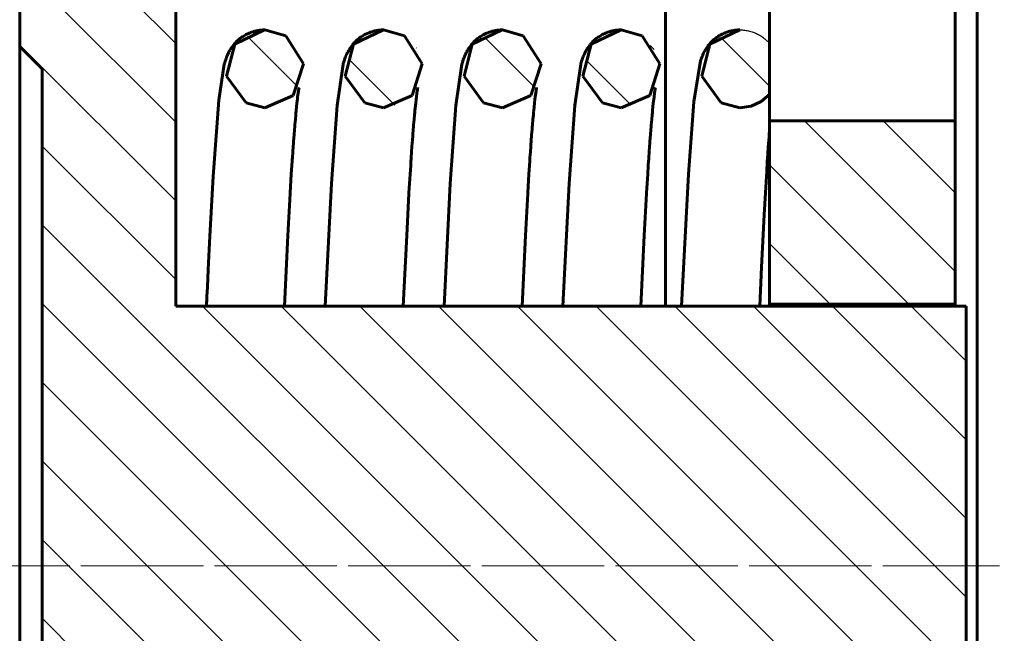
# Model space of a CAD drawing. Header units: millimetres. Extents: x 0 to 359, y 0 to 633.
# Tile 7 of 11: x 151 to 239, y 235 to 290. Entities that reach past the tile are written whole.
import ezdxf

# ---------------------------------------------------------------- set-up
doc = ezdxf.new("R2010")
doc.units = ezdxf.units.MM
for name, pattern in [('K5LT-1', [0]), ('K5LT_AXLED', [12, 7.5, -1.5, 1.5, -1.5]), ('K5LT_BASIC', [0]), ('K5LT_THIN', [0])]:
    doc.linetypes.add(name, pattern=pattern)
doc.layers.add('Системный слой', color=7, linetype='Continuous')
doc.layers.add('Системный слой (1)', color=251, linetype='Continuous', true_color=0x6c6c6c)
doc.styles.add('KDIMTEXTSTYLE', font='GOST_AU.SHX', dxfattribs={"width": 0.96, "oblique": 15, "height": 5})
doc.dimstyles.new('KDIMSTYLE (2.00)', dxfattribs={"dimtxt": 5, "dimasz": 1, "dimexe": 2, "dimexo": 0, "dimgap": 1, "dimtad": 1, "dimlfac": 0.5, "dimtxsty": 'KDIMTEXTSTYLE', "dimsah": 1, "dimcen": 0, "dimdle": 1, "dimadec": 0, "dimazin": 0, "dimtfac": 0.667, "dimtmove": 0, "dimatfit": 3, "dimfxl": 1, "dimtvp": 1, "dimtolj": 1, "dimtzin": 0, "dimarcsym": 0})

# ---------------------------------------------------------------- blocks, each defined once
blk = doc.blocks.new('U1')
at = {"layer": 'Системный слой (1)', "color": 143, "linetype": 'K5LT_BASIC', "lineweight": 60, "true_color": 0x33acca}
for p, q in [((212.521429, 287.951434), (215.207729, 289.222295)), ((215.207729, 289.222295), (215.221624, 289.222322)), ((211.782452, 285.059441), (212.521429, 287.951434)), ((213.536474, 282.65399), (211.782452, 285.059441)), ((217.888291, 283.453028), (217.131942, 282.788669)), ((215.221624, 282.222322), (213.536474, 282.65399)), ((216.217878, 282.366876), (215.221624, 282.222322)), ((217.131942, 282.788669), (216.217878, 282.366876))]:
    blk.add_line(p, q, dxfattribs=at)
blk = doc.blocks.new('U2')
at = {"layer": 'Системный слой (1)', "color": 143, "linetype": 'K5LT_BASIC', "lineweight": 60, "true_color": 0x33acca}
for p, q in [((191.188095, 287.951434), (193.874395, 289.222295)), ((193.874395, 289.222295), (193.888291, 289.222322)), ((193.888291, 289.222322), (195.764823, 288.677553)), ((195.764823, 288.677553), (197.362949, 286.162775)), ((190.449119, 285.059441), (191.188095, 287.951434)), ((197.362949, 286.162775), (196.44691, 283.332041)), ((192.20314, 282.65399), (190.449119, 285.059441)), ((196.44691, 283.332041), (193.888291, 282.222322)), ((193.888291, 282.222322), (192.20314, 282.65399))]:
    blk.add_line(p, q, dxfattribs=at)
blk = doc.blocks.new('U4')
at = {"layer": 'Системный слой (1)', "color": 143, "linetype": 'K5LT_BASIC', "lineweight": 60, "true_color": 0x33acca}
for p, q in [((169.854762, 287.951434), (172.541062, 289.222295)), ((172.541062, 289.222295), (172.554958, 289.222322)), ((172.554958, 289.222322), (174.43149, 288.677553)), ((174.43149, 288.677553), (176.029616, 286.162775)), ((169.115785, 285.059441), (169.854762, 287.951434)), ((176.029616, 286.162775), (175.113577, 283.332041)), ((170.869807, 282.65399), (169.115785, 285.059441)), ((175.113577, 283.332041), (172.554958, 282.222322)), ((172.554958, 282.222322), (170.869807, 282.65399))]:
    blk.add_line(p, q, dxfattribs=at)
blk = doc.blocks.new('U5')
at = {"layer": 'Системный слой (1)', "color": 143, "linetype": 'K5LT_BASIC', "lineweight": 60, "true_color": 0x33acca}
for p, q in [((201.854762, 287.951434), (204.541062, 289.222295)), ((204.541062, 289.222295), (204.554958, 289.222322)), ((204.554958, 289.222322), (206.43149, 288.677553)), ((206.43149, 288.677553), (208.029616, 286.162775)), ((201.115785, 285.059441), (201.854762, 287.951434)), ((208.029616, 286.162775), (207.113577, 283.332041)), ((202.869807, 282.65399), (201.115785, 285.059441)), ((207.113577, 283.332041), (204.554958, 282.222322)), ((204.554958, 282.222322), (202.869807, 282.65399))]:
    blk.add_line(p, q, dxfattribs=at)
blk = doc.blocks.new('U9')
at = {"layer": 'Системный слой (1)', "color": 143, "linetype": 'K5LT_BASIC', "lineweight": 60, "true_color": 0x33acca}
for p, q in [((180.521429, 287.951434), (183.207729, 289.222295)), ((183.207729, 289.222295), (183.221624, 289.222322)), ((183.221624, 289.222322), (185.098157, 288.677553)), ((185.098157, 288.677553), (186.696282, 286.162775)), ((179.782452, 285.059441), (180.521429, 287.951434)), ((186.696282, 286.162775), (185.780243, 283.332041)), ((181.536474, 282.65399), (179.782452, 285.059441)), ((185.780243, 283.332041), (183.221624, 282.222322)), ((183.221624, 282.222322), (181.536474, 282.65399))]:
    blk.add_line(p, q, dxfattribs=at)
blk = doc.blocks.new('U10')
at = {"layer": 'Системный слой (1)', "color": 143, "linetype": 'K5LT_BASIC', "lineweight": 60, "true_color": 0x33acca}
for p, q in [((217.868291, 288.01465), (217.868291, 345.055655)), ((217.868291, 264.388989), (217.868291, 280.058686))]:
    blk.add_line(p, q, dxfattribs=at)
blk = doc.blocks.new('U12')
at = {"layer": 'Системный слой (1)', "color": 143, "linetype": 'K5LT_BASIC', "lineweight": 60, "true_color": 0x33acca}
blk.add_line((208.534958, 264.388989), (208.534958, 345.055655), dxfattribs=at)
blk = doc.blocks.new('U13')
at = {"layer": 'Системный слой (1)', "color": 143, "linetype": 'K5LT_BASIC', "lineweight": 60, "true_color": 0x33acca}
for p, q in [((234.534958, 264.388989), (234.534958, 264.588989)), ((234.534958, 217.522322), (234.534958, 217.722322))]:
    blk.add_line(p, q, dxfattribs=at)
blk = doc.blocks.new('U14')
at = {"layer": 'Системный слой (1)', "color": 143, "linetype": 'K5LT_BASIC', "lineweight": 60, "true_color": 0x33acca}
for p, q in [((217.888291, 264.388989), (217.888291, 264.588989)), ((217.888291, 217.522322), (217.888291, 217.722322))]:
    blk.add_line(p, q, dxfattribs=at)
blk = doc.blocks.new('U15')
at = {"layer": 'Системный слой (1)', "color": 143, "linetype": 'K5LT_BASIC', "lineweight": 60, "true_color": 0x33acca}
for p, q in [((196.927956, 283.832397), (196.922384, 283.796213)), ((196.930694, 283.849947), (196.927956, 283.832397)), ((196.932051, 283.858584), (196.930694, 283.849947)), ((196.933867, 283.870085), (196.932051, 283.858584)), ((196.936721, 283.888082), (196.933867, 283.870085)), ((196.938669, 283.900321), (196.936721, 283.888082)), ((196.940862, 283.914036), (196.938669, 283.900321)), ((196.942695, 283.925448), (196.940862, 283.914036)), ((196.944163, 283.934552), (196.942695, 283.925448)), ((196.947068, 283.952438), (196.944163, 283.934552)), ((196.952761, 283.986926), (196.947068, 283.952438)), ((196.963038, 284.045988), (196.952761, 283.986926)), ((196.815706, 283.001226), (196.77367, 282.636488)), ((196.835714, 283.164593), (196.815706, 283.001226)), ((196.88675, 283.551361), (196.835714, 283.164593)), ((196.910892, 283.719686), (196.88675, 283.551361)), ((196.922384, 283.796213), (196.910892, 283.719686)), ((196.77367, 282.636488), (196.703454, 281.96593)), ((196.629858, 281.183572), (196.588084, 280.704203)), ((196.667843, 281.597395), (196.629858, 281.183572)), ((196.686829, 281.796226), (196.667843, 281.597395)), ((196.696327, 281.893682), (196.686829, 281.796226)), ((196.701078, 281.941927), (196.696327, 281.893682)), ((196.703454, 281.96593), (196.701078, 281.941927)), ((196.552114, 280.271447), (196.513531, 279.787083)), ((196.571329, 280.504911), (196.552114, 280.271447)), ((196.580911, 280.619372), (196.571329, 280.504911)), ((196.585695, 280.676023), (196.580911, 280.619372)), ((196.588084, 280.704203), (196.585695, 280.676023)), ((196.513531, 279.787083), (196.471237, 279.232533)), ((196.436901, 278.76436), (196.400192, 278.246383)), ((196.455222, 279.016147), (196.436901, 278.76436)), ((196.464375, 279.140244), (196.455222, 279.016147)), ((196.46895, 279.201844), (196.464375, 279.140244)), ((196.471237, 279.232533), (196.46895, 279.201844)), ((196.363107, 277.705026), (196.356855, 277.612002)), ((196.366232, 277.751345), (196.363107, 277.705026)), ((196.400192, 278.246383), (196.366232, 277.751345)), ((196.319334, 277.043128), (196.269278, 276.256365)), ((196.34435, 277.424416), (196.319334, 277.043128)), ((196.356855, 277.612002), (196.34435, 277.424416)), ((196.269278, 276.256365), (196.169052, 274.588332)), ((196.165464, 274.526394), (195.960835, 270.751709)), ((196.169052, 274.588332), (196.165464, 274.526394)), ((195.960835, 270.751709), (195.658222, 264.388989))]:
    blk.add_line(p, q, dxfattribs=at)
blk = doc.blocks.new('U16')
at = {"layer": 'Системный слой (1)', "color": 143, "linetype": 'K5LT_BASIC', "lineweight": 60, "true_color": 0x33acca}
for p, q in [((207.594622, 283.832397), (207.589051, 283.796213)), ((207.597361, 283.849947), (207.594622, 283.832397)), ((207.598718, 283.858584), (207.597361, 283.849947)), ((207.600534, 283.870085), (207.598718, 283.858584)), ((207.603387, 283.888082), (207.600534, 283.870085)), ((207.605336, 283.900321), (207.603387, 283.888082)), ((207.607528, 283.914036), (207.605336, 283.900321)), ((207.609361, 283.925448), (207.607528, 283.914036)), ((207.61083, 283.934552), (207.609361, 283.925448)), ((207.613734, 283.952438), (207.61083, 283.934552)), ((207.619428, 283.986926), (207.613734, 283.952438)), ((207.629705, 284.045988), (207.619428, 283.986926)), ((207.482373, 283.001226), (207.440337, 282.636489)), ((207.502381, 283.164593), (207.482373, 283.001226)), ((207.553417, 283.551361), (207.502381, 283.164593)), ((207.577559, 283.719686), (207.553417, 283.551361)), ((207.589051, 283.796213), (207.577559, 283.719686)), ((207.440337, 282.636489), (207.37012, 281.96593)), ((207.296525, 281.183572), (207.254751, 280.704203)), ((207.33451, 281.597395), (207.296525, 281.183572)), ((207.353495, 281.796226), (207.33451, 281.597395)), ((207.362993, 281.893682), (207.353495, 281.796226)), ((207.367744, 281.941927), (207.362993, 281.893682)), ((207.37012, 281.96593), (207.367744, 281.941927)), ((207.21878, 280.271447), (207.180198, 279.787083)), ((207.237996, 280.504911), (207.21878, 280.271447)), ((207.247578, 280.619372), (207.237996, 280.504911)), ((207.252361, 280.676023), (207.247578, 280.619372)), ((207.254751, 280.704203), (207.252361, 280.676023)), ((207.180198, 279.787083), (207.137904, 279.232533)), ((207.103567, 278.76436), (207.066859, 278.246383)), ((207.121889, 279.016147), (207.103567, 278.76436)), ((207.131042, 279.140244), (207.121889, 279.016147)), ((207.135617, 279.201844), (207.131042, 279.140244)), ((207.137904, 279.232533), (207.135617, 279.201844)), ((207.029773, 277.705026), (207.023522, 277.612002)), ((207.032899, 277.751345), (207.029773, 277.705026)), ((207.066859, 278.246383), (207.032899, 277.751345)), ((206.986001, 277.043128), (206.935944, 276.256365)), ((207.011017, 277.424416), (206.986001, 277.043128)), ((207.023522, 277.612002), (207.011017, 277.424416)), ((206.935944, 276.256365), (206.835718, 274.588332)), ((206.832131, 274.526394), (206.627502, 270.751709)), ((206.835718, 274.588332), (206.832131, 274.526394)), ((206.627502, 270.751709), (206.324888, 264.388989))]:
    blk.add_line(p, q, dxfattribs=at)
blk = doc.blocks.new('U17')
at = {"layer": 'Системный слой (1)', "color": 143, "linetype": 'K5LT_BASIC', "lineweight": 60, "true_color": 0x33acca}
for p, q in [((182.314945, 289.105119), (182.333127, 289.109846)), ((182.333127, 289.109846), (182.369598, 289.119021)), ((182.369598, 289.119021), (182.442946, 289.136243)), ((182.442946, 289.136243), (182.591064, 289.166107)), ((182.591064, 289.166107), (182.739727, 289.1896)), ((182.739727, 289.1896), (182.749489, 289.190918)), ((182.749489, 289.190918), (182.769028, 289.193473)), ((182.769028, 289.193473), (182.808156, 289.19826)), ((182.808156, 289.19826), (182.886598, 289.206539)), ((182.886598, 289.206539), (183.044056, 289.217891)), ((183.044056, 289.217891), (183.221624, 289.222322)), ((180.653468, 288.135863), (180.745098, 288.226324)), ((180.745098, 288.226324), (180.752406, 288.23327)), ((180.752406, 288.23327), (180.767128, 288.247149)), ((180.767128, 288.247149), (180.797002, 288.274843)), ((180.797002, 288.274843), (180.858441, 288.329903)), ((180.858441, 288.329903), (180.9879, 288.438154)), ((180.9879, 288.438154), (181.101037, 288.524823)), ((181.101037, 288.524823), (181.108914, 288.530598)), ((181.108914, 288.530598), (181.124741, 288.542102)), ((181.124741, 288.542102), (181.156682, 288.564925)), ((181.156682, 288.564925), (181.221707, 288.609799)), ((181.221707, 288.609799), (181.356283, 288.696248)), ((181.356283, 288.696248), (181.481645, 288.769477)), ((181.481645, 288.769477), (181.490011, 288.774125)), ((181.490011, 288.774125), (181.5068, 288.783365)), ((181.5068, 288.783365), (181.540604, 288.80162)), ((181.540604, 288.80162), (181.60911, 288.837201)), ((181.60911, 288.837201), (181.749594, 288.904478)), ((181.749594, 288.904478), (181.886119, 288.96288)), ((181.886119, 288.96288), (181.894928, 288.966421)), ((181.894928, 288.966421), (181.912579, 288.973433)), ((181.912579, 288.973433), (181.948016, 288.987186)), ((181.948016, 288.987186), (182.019422, 289.013596)), ((182.019422, 289.013596), (182.16429, 289.061967)), ((182.16429, 289.061967), (182.305867, 289.10272)), ((182.305867, 289.10272), (182.314945, 289.105119)), ((180.025344, 287.280048), (180.065361, 287.352129)), ((180.065361, 287.352129), (180.116184, 287.439)), ((180.116184, 287.439), (180.120186, 287.44563)), ((180.120186, 287.44563), (180.128283, 287.458957)), ((180.128283, 287.458957), (180.144853, 287.48587)), ((180.144853, 287.48587), (180.179535, 287.540683)), ((180.179535, 287.540683), (180.255313, 287.653863)), ((180.255313, 287.653863), (180.418617, 287.871652)), ((180.418617, 287.871652), (180.425454, 287.880094)), ((180.425454, 287.880094), (180.439269, 287.897003)), ((180.439269, 287.897003), (180.467477, 287.930914)), ((180.467477, 287.930914), (180.526236, 287.999031)), ((180.526236, 287.999031), (180.653468, 288.135863)), ((179.670874, 286.425097), (179.71297, 286.555193)), ((179.71297, 286.555193), (179.73878, 286.629768)), ((179.73878, 286.629768), (179.759089, 286.686114)), ((179.759089, 286.686114), (179.762377, 286.695063)), ((179.762377, 286.695063), (179.769075, 286.71315)), ((179.769075, 286.71315), (179.782983, 286.750075)), ((179.782983, 286.750075), (179.813, 286.826896)), ((179.813, 286.826896), (179.883123, 286.992207)), ((179.883123, 286.992207), (179.993018, 287.219213)), ((179.993018, 287.219213), (179.997476, 287.22775)), ((179.997476, 287.22775), (180.006553, 287.244985)), ((180.006553, 287.244985), (180.025344, 287.280048)), ((179.049842, 282.440506), (179.586755, 286.129736)), ((179.586755, 286.129736), (179.602296, 286.188183)), ((179.602296, 286.188183), (179.62802, 286.28069)), ((179.62802, 286.28069), (179.670874, 286.425097)), ((178.539358, 275.424993), (179.049842, 282.440506)), ((177.984605, 264.388989), (178.539358, 275.424993))]:
    blk.add_line(p, q, dxfattribs=at)
blk = doc.blocks.new('U18')
at = {"layer": 'Системный слой (1)', "color": 143, "linetype": 'K5LT_BASIC', "lineweight": 60, "true_color": 0x33acca}
for p, q in [((217.885788, 280.27568), (217.883927, 280.252801)), ((217.88672, 280.287121), (217.885788, 280.27568)), ((217.887187, 280.292843), (217.88672, 280.287121)), ((217.88742, 280.295705), (217.887187, 280.292843)), ((217.887537, 280.297136), (217.88742, 280.295705)), ((217.887626, 280.298225), (217.887537, 280.297136)), ((217.887848, 280.300947), (217.887626, 280.298225)), ((217.888291, 280.306371), (217.887848, 280.300947)), ((217.831052, 279.582664), (217.81385, 279.356313)), ((217.839652, 279.6943), (217.831052, 279.582664)), ((217.843959, 279.749825), (217.839652, 279.6943)), ((217.846115, 279.777526), (217.843959, 279.749825)), ((217.857336, 279.920638), (217.846115, 279.777526)), ((217.869605, 280.075136), (217.857336, 279.920638)), ((217.874633, 280.137847), (217.869605, 280.075136)), ((217.880214, 280.207028), (217.874633, 280.137847)), ((217.883927, 280.252801), (217.880214, 280.207028)), ((217.76644, 278.711666), (217.725002, 278.123546)), ((217.78714, 278.996859), (217.76644, 278.711666)), ((217.79749, 279.137294), (217.78714, 278.996859)), ((217.802666, 279.206977), (217.79749, 279.137294)), ((217.805254, 279.241686), (217.802666, 279.206977)), ((217.806548, 279.259008), (217.805254, 279.241686)), ((217.81385, 279.356313), (217.806548, 279.259008)), ((217.700171, 277.760289), (217.673644, 277.363348)), ((217.71342, 277.955111), (217.700171, 277.760289)), ((217.720039, 278.051593), (217.71342, 277.955111)), ((217.723348, 278.099601), (217.720039, 278.051593)), ((217.725002, 278.123546), (217.723348, 278.099601)), ((217.673644, 277.363348), (217.620509, 276.541242)), ((217.620509, 276.541242), (217.559719, 275.557446)), ((217.559719, 275.557446), (217.392205, 272.618118)), ((217.392205, 272.618118), (217.154223, 267.915633)), ((217.154223, 267.915633), (216.991555, 264.388989))]:
    blk.add_line(p, q, dxfattribs=at)
blk = doc.blocks.new('U19')
at = {"layer": 'Системный слой (1)', "color": 143, "linetype": 'K5LT_BASIC', "lineweight": 60, "true_color": 0x33acca}
for p, q in [((171.648278, 289.105119), (171.66646, 289.109846)), ((171.66646, 289.109846), (171.702932, 289.119021)), ((171.702932, 289.119021), (171.776279, 289.136243)), ((171.776279, 289.136243), (171.924397, 289.166107)), ((171.924397, 289.166107), (172.07306, 289.1896)), ((172.07306, 289.1896), (172.082823, 289.190918)), ((172.082823, 289.190918), (172.102361, 289.193473)), ((172.102361, 289.193473), (172.14149, 289.19826)), ((172.14149, 289.19826), (172.219932, 289.206539)), ((172.219932, 289.206539), (172.37739, 289.217891)), ((172.37739, 289.217891), (172.554958, 289.222322)), ((169.986801, 288.135863), (170.078432, 288.226324)), ((170.078432, 288.226324), (170.085739, 288.23327)), ((170.085739, 288.23327), (170.100462, 288.247149)), ((170.100462, 288.247149), (170.130335, 288.274843)), ((170.130335, 288.274843), (170.191775, 288.329903)), ((170.191775, 288.329903), (170.321233, 288.438154)), ((170.321233, 288.438154), (170.43437, 288.524823)), ((170.43437, 288.524823), (170.442248, 288.530598)), ((170.442248, 288.530598), (170.458075, 288.542102)), ((170.458075, 288.542102), (170.490016, 288.564925)), ((170.490016, 288.564925), (170.55504, 288.609799)), ((170.55504, 288.609799), (170.689616, 288.696248)), ((170.689616, 288.696248), (170.814979, 288.769477)), ((170.814979, 288.769477), (170.823344, 288.774125)), ((170.823344, 288.774125), (170.840133, 288.783365)), ((170.840133, 288.783365), (170.873938, 288.80162)), ((170.873938, 288.80162), (170.942444, 288.837201)), ((170.942444, 288.837201), (171.082928, 288.904478)), ((171.082928, 288.904478), (171.219452, 288.96288)), ((171.219452, 288.96288), (171.228261, 288.966421)), ((171.228261, 288.966421), (171.245912, 288.973433)), ((171.245912, 288.973433), (171.281349, 288.987186)), ((171.281349, 288.987186), (171.352755, 289.013596)), ((171.352755, 289.013596), (171.497624, 289.061967)), ((171.497624, 289.061967), (171.639201, 289.10272)), ((171.639201, 289.10272), (171.648278, 289.105119)), ((169.358678, 287.280048), (169.398695, 287.352129)), ((169.398695, 287.352129), (169.449517, 287.439)), ((169.449517, 287.439), (169.453519, 287.44563)), ((169.453519, 287.44563), (169.461616, 287.458957)), ((169.461616, 287.458957), (169.478187, 287.48587)), ((169.478187, 287.48587), (169.512868, 287.540683)), ((169.512868, 287.540683), (169.588647, 287.653863)), ((169.588647, 287.653863), (169.75195, 287.871652)), ((169.75195, 287.871652), (169.758787, 287.880094)), ((169.758787, 287.880094), (169.772603, 287.897003)), ((169.772603, 287.897003), (169.80081, 287.930914)), ((169.80081, 287.930914), (169.859569, 287.999031)), ((169.859569, 287.999031), (169.986801, 288.135863)), ((169.004207, 286.425097), (169.046303, 286.555193)), ((169.046303, 286.555193), (169.072113, 286.629768)), ((169.072113, 286.629768), (169.092422, 286.686114)), ((169.092422, 286.686114), (169.09571, 286.695063)), ((169.09571, 286.695063), (169.102409, 286.71315)), ((169.102409, 286.71315), (169.116316, 286.750075)), ((169.116316, 286.750075), (169.146333, 286.826896)), ((169.146333, 286.826896), (169.216457, 286.992207)), ((169.216457, 286.992207), (169.326352, 287.219213)), ((169.326352, 287.219213), (169.330809, 287.22775)), ((169.330809, 287.22775), (169.339886, 287.244985)), ((169.339886, 287.244985), (169.358678, 287.280048)), ((168.429214, 282.903662), (168.920088, 286.129736)), ((168.920088, 286.129736), (168.93563, 286.188183)), ((168.93563, 286.188183), (168.961353, 286.28069)), ((168.961353, 286.28069), (169.004207, 286.425097)), ((167.909552, 276.041718), (168.429214, 282.903662)), ((167.615462, 270.69271), (167.909552, 276.041718)), ((167.468737, 267.685082), (167.615462, 270.69271)), ((167.39541, 266.106746), (167.468737, 267.685082)), ((167.340425, 264.89271), (167.358752, 265.30018)), ((167.358752, 265.30018), (167.39541, 266.106746)), ((167.317938, 264.388989), (167.319407, 264.422485)), ((167.319407, 264.422485), (167.32014, 264.438871)), ((167.32014, 264.438871), (167.320509, 264.447087)), ((167.320509, 264.447087), (167.320699, 264.45129)), ((167.320699, 264.45129), (167.320882, 264.455369)), ((167.320882, 264.455369), (167.321066, 264.459449)), ((167.321066, 264.459449), (167.321265, 264.463885)), ((167.321265, 264.463885), (167.321562, 264.470488)), ((167.321562, 264.470488), (167.322004, 264.480381)), ((167.322004, 264.480381), (167.322672, 264.495371)), ((167.322672, 264.495371), (167.323245, 264.508228)), ((167.323245, 264.508228), (167.32439, 264.533934)), ((167.32439, 264.533934), (167.326681, 264.585314)), ((167.326681, 264.585314), (167.331262, 264.687949)), ((167.331262, 264.687949), (167.340425, 264.89271))]:
    blk.add_line(p, q, dxfattribs=at)
blk = doc.blocks.new('U20')
at = {"layer": 'Системный слой (1)', "color": 143, "linetype": 'K5LT_BASIC', "lineweight": 60, "true_color": 0x33acca}
for p, q in [((203.648278, 289.105119), (203.66646, 289.109846)), ((203.66646, 289.109846), (203.702932, 289.119021)), ((203.702932, 289.119021), (203.776279, 289.136243)), ((203.776279, 289.136243), (203.924397, 289.166107)), ((203.924397, 289.166107), (204.07306, 289.1896)), ((204.07306, 289.1896), (204.082823, 289.190918)), ((204.082823, 289.190918), (204.102361, 289.193473)), ((204.102361, 289.193473), (204.14149, 289.19826)), ((204.14149, 289.19826), (204.219932, 289.206539)), ((204.219932, 289.206539), (204.37739, 289.217891)), ((204.37739, 289.217891), (204.554958, 289.222322)), ((201.986801, 288.135863), (202.078432, 288.226324)), ((202.078432, 288.226324), (202.085739, 288.23327)), ((202.085739, 288.23327), (202.100462, 288.247149)), ((202.100462, 288.247149), (202.130335, 288.274843)), ((202.130335, 288.274843), (202.191775, 288.329903)), ((202.191775, 288.329903), (202.321233, 288.438154)), ((202.321233, 288.438154), (202.43437, 288.524823)), ((202.43437, 288.524823), (202.442248, 288.530598)), ((202.442248, 288.530598), (202.458075, 288.542102)), ((202.458075, 288.542102), (202.490016, 288.564925)), ((202.490016, 288.564925), (202.55504, 288.609799)), ((202.55504, 288.609799), (202.689616, 288.696248)), ((202.689616, 288.696248), (202.814979, 288.769477)), ((202.814979, 288.769477), (202.823344, 288.774125)), ((202.823344, 288.774125), (202.840133, 288.783365)), ((202.840133, 288.783365), (202.873938, 288.80162)), ((202.873938, 288.80162), (202.942444, 288.837201)), ((202.942444, 288.837201), (203.082928, 288.904478)), ((203.082928, 288.904478), (203.219452, 288.96288)), ((203.219452, 288.96288), (203.228261, 288.966421)), ((203.228261, 288.966421), (203.245912, 288.973433)), ((203.245912, 288.973433), (203.281349, 288.987186)), ((203.281349, 288.987186), (203.352755, 289.013596)), ((203.352755, 289.013596), (203.497624, 289.061967)), ((203.497624, 289.061967), (203.639201, 289.10272)), ((203.639201, 289.10272), (203.648278, 289.105119)), ((201.358678, 287.280048), (201.398695, 287.352129)), ((201.398695, 287.352129), (201.449517, 287.439)), ((201.449517, 287.439), (201.453519, 287.44563)), ((201.453519, 287.44563), (201.461616, 287.458957)), ((201.461616, 287.458957), (201.478187, 287.48587)), ((201.478187, 287.48587), (201.512868, 287.540683)), ((201.512868, 287.540683), (201.588647, 287.653863)), ((201.588647, 287.653863), (201.75195, 287.871652)), ((201.75195, 287.871652), (201.758787, 287.880094)), ((201.758787, 287.880094), (201.772603, 287.897003)), ((201.772603, 287.897003), (201.80081, 287.930914)), ((201.80081, 287.930914), (201.859569, 287.999031)), ((201.859569, 287.999031), (201.986801, 288.135863)), ((201.004207, 286.425097), (201.046303, 286.555193)), ((201.046303, 286.555193), (201.072113, 286.629768)), ((201.072113, 286.629768), (201.092422, 286.686114)), ((201.092422, 286.686114), (201.09571, 286.695063)), ((201.09571, 286.695063), (201.102409, 286.71315)), ((201.102409, 286.71315), (201.116316, 286.750075)), ((201.116316, 286.750075), (201.146333, 286.826896)), ((201.146333, 286.826896), (201.216457, 286.992207)), ((201.216457, 286.992207), (201.326352, 287.219213)), ((201.326352, 287.219213), (201.330809, 287.22775)), ((201.330809, 287.22775), (201.339886, 287.244985)), ((201.339886, 287.244985), (201.358678, 287.280048)), ((200.383175, 282.440506), (200.920088, 286.129736)), ((200.920088, 286.129736), (200.93563, 286.188183)), ((200.93563, 286.188183), (200.961353, 286.28069)), ((200.961353, 286.28069), (201.004207, 286.425097)), ((199.872691, 275.424993), (200.383175, 282.440506)), ((199.317938, 264.388989), (199.872691, 275.424993))]:
    blk.add_line(p, q, dxfattribs=at)
blk = doc.blocks.new('U21')
at = {"layer": 'Системный слой (1)', "color": 143, "linetype": 'K5LT_BASIC', "lineweight": 60, "true_color": 0x33acca}
for p, q in [((186.261289, 283.832397), (186.255717, 283.796213)), ((186.264027, 283.849947), (186.261289, 283.832397)), ((186.265385, 283.858584), (186.264027, 283.849947)), ((186.267201, 283.870085), (186.265385, 283.858584)), ((186.270054, 283.888082), (186.267201, 283.870085)), ((186.272002, 283.900321), (186.270054, 283.888082)), ((186.274195, 283.914036), (186.272002, 283.900321)), ((186.276028, 283.925448), (186.274195, 283.914036)), ((186.277496, 283.934552), (186.276028, 283.925448)), ((186.280401, 283.952438), (186.277496, 283.934552)), ((186.286094, 283.986926), (186.280401, 283.952438)), ((186.296372, 284.045988), (186.286094, 283.986926)), ((186.149039, 283.001226), (186.107003, 282.636488)), ((186.169047, 283.164593), (186.149039, 283.001226)), ((186.220084, 283.551361), (186.169047, 283.164593)), ((186.244226, 283.719686), (186.220084, 283.551361)), ((186.255717, 283.796213), (186.244226, 283.719686)), ((186.107003, 282.636488), (186.036787, 281.96593)), ((185.963192, 281.183572), (185.921418, 280.704203)), ((186.001177, 281.597395), (185.963192, 281.183572)), ((186.020162, 281.796226), (186.001177, 281.597395)), ((186.02966, 281.893682), (186.020162, 281.796226)), ((186.034411, 281.941927), (186.02966, 281.893682)), ((186.036787, 281.96593), (186.034411, 281.941927)), ((185.885447, 280.271447), (185.846864, 279.787083)), ((185.904663, 280.504911), (185.885447, 280.271447)), ((185.914244, 280.619372), (185.904663, 280.504911)), ((185.919028, 280.676023), (185.914244, 280.619372)), ((185.921418, 280.704203), (185.919028, 280.676023)), ((185.846864, 279.787083), (185.804571, 279.232533)), ((185.770234, 278.76436), (185.733526, 278.246383)), ((185.788555, 279.016147), (185.770234, 278.76436)), ((185.797709, 279.140244), (185.788555, 279.016147)), ((185.802284, 279.201844), (185.797709, 279.140244)), ((185.804571, 279.232533), (185.802284, 279.201844)), ((185.69644, 277.705026), (185.690188, 277.612002)), ((185.699566, 277.751345), (185.69644, 277.705026)), ((185.733526, 278.246383), (185.699566, 277.751345)), ((185.652668, 277.043128), (185.602611, 276.256365)), ((185.677683, 277.424416), (185.652668, 277.043128)), ((185.690188, 277.612002), (185.677683, 277.424416)), ((185.602611, 276.256365), (185.502385, 274.588332)), ((185.498798, 274.526394), (185.294168, 270.751709)), ((185.502385, 274.588332), (185.498798, 274.526394)), ((185.294168, 270.751709), (184.991555, 264.388989))]:
    blk.add_line(p, q, dxfattribs=at)
blk = doc.blocks.new('U22')
at = {"layer": 'Системный слой (1)', "color": 143, "linetype": 'K5LT_BASIC', "lineweight": 60, "true_color": 0x33acca}
for p, q in [((192.981611, 289.105119), (192.999793, 289.109846)), ((192.999793, 289.109846), (193.036265, 289.119021)), ((193.036265, 289.119021), (193.109613, 289.136243)), ((193.109613, 289.136243), (193.25773, 289.166107)), ((193.25773, 289.166107), (193.406394, 289.1896)), ((193.406394, 289.1896), (193.416156, 289.190918)), ((193.416156, 289.190918), (193.435694, 289.193473)), ((193.435694, 289.193473), (193.474823, 289.19826)), ((193.474823, 289.19826), (193.553265, 289.206539)), ((193.553265, 289.206539), (193.710723, 289.217891)), ((193.710723, 289.217891), (193.888291, 289.222322)), ((191.320135, 288.135863), (191.411765, 288.226324)), ((191.411765, 288.226324), (191.419072, 288.23327)), ((191.419072, 288.23327), (191.433795, 288.247149)), ((191.433795, 288.247149), (191.463669, 288.274843)), ((191.463669, 288.274843), (191.525108, 288.329903)), ((191.525108, 288.329903), (191.654566, 288.438154)), ((191.654566, 288.438154), (191.767704, 288.524823)), ((191.767704, 288.524823), (191.775581, 288.530598)), ((191.775581, 288.530598), (191.791408, 288.542102)), ((191.791408, 288.542102), (191.823349, 288.564925)), ((191.823349, 288.564925), (191.888373, 288.609799)), ((191.888373, 288.609799), (192.02295, 288.696248)), ((192.02295, 288.696248), (192.148312, 288.769477)), ((192.148312, 288.769477), (192.156678, 288.774125)), ((192.156678, 288.774125), (192.173466, 288.783365)), ((192.173466, 288.783365), (192.207271, 288.80162)), ((192.207271, 288.80162), (192.275777, 288.837201)), ((192.275777, 288.837201), (192.416261, 288.904478)), ((192.416261, 288.904478), (192.552786, 288.96288)), ((192.552786, 288.96288), (192.561594, 288.966421)), ((192.561594, 288.966421), (192.579246, 288.973433)), ((192.579246, 288.973433), (192.614683, 288.987186)), ((192.614683, 288.987186), (192.686089, 289.013596)), ((192.686089, 289.013596), (192.830957, 289.061967)), ((192.830957, 289.061967), (192.972534, 289.10272)), ((192.972534, 289.10272), (192.981611, 289.105119)), ((190.692011, 287.280048), (190.732028, 287.352129)), ((190.732028, 287.352129), (190.782851, 287.439)), ((190.782851, 287.439), (190.786852, 287.44563)), ((190.786852, 287.44563), (190.794949, 287.458957)), ((190.794949, 287.458957), (190.81152, 287.48587)), ((190.81152, 287.48587), (190.846201, 287.540683)), ((190.846201, 287.540683), (190.92198, 287.653863)), ((190.92198, 287.653863), (191.085283, 287.871652)), ((191.085283, 287.871652), (191.09212, 287.880094)), ((191.09212, 287.880094), (191.105936, 287.897003)), ((191.105936, 287.897003), (191.134144, 287.930914)), ((191.134144, 287.930914), (191.192903, 287.999031)), ((191.192903, 287.999031), (191.320135, 288.135863)), ((190.33754, 286.425097), (190.379637, 286.555193)), ((190.379637, 286.555193), (190.405447, 286.629768)), ((190.405447, 286.629768), (190.425756, 286.686114)), ((190.425756, 286.686114), (190.429044, 286.695063)), ((190.429044, 286.695063), (190.435742, 286.71315)), ((190.435742, 286.71315), (190.449649, 286.750075)), ((190.449649, 286.750075), (190.479667, 286.826896)), ((190.479667, 286.826896), (190.54979, 286.992207)), ((190.54979, 286.992207), (190.659685, 287.219213)), ((190.659685, 287.219213), (190.664142, 287.22775)), ((190.664142, 287.22775), (190.673219, 287.244985)), ((190.673219, 287.244985), (190.692011, 287.280048)), ((189.716508, 282.440506), (190.253421, 286.129736)), ((190.253421, 286.129736), (190.268963, 286.188183)), ((190.268963, 286.188183), (190.294687, 286.28069)), ((190.294687, 286.28069), (190.33754, 286.425097)), ((189.206025, 275.424993), (189.716508, 282.440506)), ((188.651271, 264.388989), (189.206025, 275.424993))]:
    blk.add_line(p, q, dxfattribs=at)
blk = doc.blocks.new('U23')
at = {"layer": 'Системный слой (1)', "color": 143, "linetype": 'K5LT_BASIC', "lineweight": 60, "true_color": 0x33acca}
for p, q in [((214.314191, 289.104911), (214.46159, 289.140361)), ((214.46159, 289.140361), (214.609521, 289.169381)), ((214.609521, 289.169381), (214.618777, 289.170981)), ((214.618777, 289.170981), (214.637302, 289.174109)), ((214.637302, 289.174109), (214.674406, 289.180072)), ((214.674406, 289.180072), (214.748815, 289.190828)), ((214.748815, 289.190828), (214.898345, 289.207632)), ((214.898345, 289.207632), (215.044123, 289.2179)), ((215.044123, 289.2179), (215.050856, 289.218229)), ((215.050856, 289.218229), (215.064322, 289.21885)), ((215.064322, 289.21885), (215.09126, 289.219937)), ((215.09126, 289.219937), (215.14516, 289.221502)), ((215.14516, 289.221502), (215.221624, 289.222322)), ((212.692665, 288.175323), (212.752912, 288.233723)), ((212.752912, 288.233723), (212.881086, 288.349585)), ((212.881086, 288.349585), (212.991698, 288.441198)), ((212.991698, 288.441198), (212.999451, 288.447346)), ((212.999451, 288.447346), (213.015037, 288.459603)), ((213.015037, 288.459603), (213.046526, 288.483948)), ((213.046526, 288.483948), (213.110756, 288.531931)), ((213.110756, 288.531931), (213.244067, 288.624745)), ((213.244067, 288.624745), (213.36394, 288.700919)), ((213.36394, 288.700919), (213.372135, 288.705887)), ((213.372135, 288.705887), (213.388593, 288.715774)), ((213.388593, 288.715774), (213.421776, 288.735348)), ((213.421776, 288.735348), (213.489188, 288.773659)), ((213.489188, 288.773659), (213.628034, 288.8467)), ((213.628034, 288.8467), (213.763437, 288.910711)), ((213.763437, 288.910711), (213.772152, 288.914596)), ((213.772152, 288.914596), (213.789621, 288.9223)), ((213.789621, 288.9223), (213.824718, 288.937442)), ((213.824718, 288.937442), (213.895523, 288.966654)), ((213.895523, 288.966654), (214.039423, 289.02068)), ((214.039423, 289.02068), (214.178264, 289.066271)), ((214.178264, 289.066271), (214.187249, 289.069006)), ((214.187249, 289.069006), (214.205253, 289.074409)), ((214.205253, 289.074409), (214.241396, 289.084942)), ((214.241396, 289.084942), (214.314191, 289.104911)), ((211.957263, 287.149264), (212.058973, 287.340876)), ((212.058973, 287.340876), (212.0645, 287.350641)), ((212.0645, 287.350641), (212.075752, 287.37033)), ((212.075752, 287.37033), (212.099065, 287.41033)), ((212.099065, 287.41033), (212.149072, 287.492704)), ((212.149072, 287.492704), (212.263808, 287.666027)), ((212.263808, 287.666027), (212.325099, 287.750921)), ((212.325099, 287.750921), (212.331356, 287.759319)), ((212.331356, 287.759319), (212.344015, 287.776163)), ((212.344015, 287.776163), (212.369912, 287.810023)), ((212.369912, 287.810023), (212.424039, 287.878328)), ((212.424039, 287.878328), (212.541726, 288.016421)), ((212.541726, 288.016421), (212.642096, 288.124179)), ((212.642096, 288.124179), (212.649196, 288.131482)), ((212.649196, 288.131482), (212.663521, 288.146094)), ((212.663521, 288.146094), (212.692665, 288.175323)), ((211.672585, 286.430295), (211.752207, 286.667453)), ((211.752207, 286.667453), (211.81716, 286.836894)), ((211.81716, 286.836894), (211.820965, 286.84628)), ((211.820965, 286.84628), (211.828694, 286.865182)), ((211.828694, 286.865182), (211.84465, 286.903515)), ((211.84465, 286.903515), (211.878747, 286.982358)), ((211.878747, 286.982358), (211.957263, 287.149264)), ((211.081644, 282.763814), (211.672585, 286.430295)), ((210.588555, 276.244533), (211.081644, 282.763814)), ((209.984605, 264.388989), (210.588555, 276.244533))]:
    blk.add_line(p, q, dxfattribs=at)
blk = doc.blocks.new('U24')
at = {"layer": 'Системный слой (1)', "color": 143, "linetype": 'K5LT_BASIC', "lineweight": 60, "true_color": 0x33acca}
for p, q in [((175.594622, 283.832397), (175.589051, 283.796213)), ((175.597361, 283.849947), (175.594622, 283.832397)), ((175.598718, 283.858584), (175.597361, 283.849947)), ((175.600534, 283.870085), (175.598718, 283.858584)), ((175.603387, 283.888082), (175.600534, 283.870085)), ((175.605336, 283.900321), (175.603387, 283.888082)), ((175.607528, 283.914036), (175.605336, 283.900321)), ((175.609361, 283.925448), (175.607528, 283.914036)), ((175.61083, 283.934552), (175.609361, 283.925448)), ((175.613734, 283.952438), (175.61083, 283.934552)), ((175.619428, 283.986926), (175.613734, 283.952438)), ((175.629705, 284.045988), (175.619428, 283.986926)), ((175.482373, 283.001226), (175.440337, 282.636488)), ((175.502381, 283.164593), (175.482373, 283.001226)), ((175.553417, 283.551361), (175.502381, 283.164593)), ((175.577559, 283.719686), (175.553417, 283.551361)), ((175.589051, 283.796213), (175.577559, 283.719686)), ((175.440337, 282.636488), (175.37012, 281.96593)), ((175.296525, 281.183572), (175.254751, 280.704203)), ((175.33451, 281.597395), (175.296525, 281.183572)), ((175.353495, 281.796226), (175.33451, 281.597395)), ((175.362993, 281.893682), (175.353495, 281.796226)), ((175.367744, 281.941927), (175.362993, 281.893682)), ((175.37012, 281.96593), (175.367744, 281.941927)), ((175.21878, 280.271447), (175.180197, 279.787083)), ((175.237996, 280.504911), (175.21878, 280.271447)), ((175.247578, 280.619372), (175.237996, 280.504911)), ((175.252361, 280.676023), (175.247578, 280.619372)), ((175.254751, 280.704203), (175.252361, 280.676023)), ((175.180197, 279.787083), (175.137904, 279.232532)), ((175.103567, 278.76436), (175.066859, 278.246382)), ((175.121889, 279.016147), (175.103567, 278.76436)), ((175.131042, 279.140244), (175.121889, 279.016147)), ((175.135617, 279.201844), (175.131042, 279.140244)), ((175.137904, 279.232532), (175.135617, 279.201844)), ((175.029773, 277.705026), (175.023522, 277.612002)), ((175.032899, 277.751345), (175.029773, 277.705026)), ((175.066859, 278.246382), (175.032899, 277.751345)), ((174.986001, 277.043128), (174.935944, 276.256365)), ((175.011017, 277.424416), (174.986001, 277.043128)), ((175.023522, 277.612002), (175.011017, 277.424416)), ((174.935944, 276.256365), (174.835718, 274.588332)), ((174.832131, 274.526394), (174.627502, 270.751709)), ((174.835718, 274.588332), (174.832131, 274.526394)), ((174.627502, 270.751709), (174.324888, 264.388989))]:
    blk.add_line(p, q, dxfattribs=at)
blk = doc.blocks.new('KDIMARROW_01')
at = {"layer": 'Системный слой'}
blk.add_hatch(color=0, dxfattribs=at).paths.add_polyline_path([(0, 0), (-5, 0.658), (-4.5, 0), (-5, -0.658)])
at = {"layer": 'Системный слой', "color": 0, "linetype": 'K5LT_THIN', "lineweight": 18}
for p, q in [((-4.5, 0), (-5, 0.658)), ((-5, 0.658), (0, 0)), ((0, 0), (-5, -0.658)), ((-5, -0.658), (-4.5, 0))]:
    blk.add_line(p, q, dxfattribs=at)
at = {"layer": 'Системный слой (1)', "color": 0, "linetype": 'K5LT_THIN', "lineweight": 18}
blk.add_line((122.535, 241.056), (120.535, 241.056), dxfattribs=at)
blk = doc.blocks.new('D2')
at = {"layer": 'Defpoints', "color": 0}
for p in [(122.534958, 392.19141), (122.534958, 143.455655), (236.534958, 123.755655)]:
    blk.add_point(p, dxfattribs=at)
at = {"layer": 'Системный слой (1)', "color": 0, "lineweight": -2}
for p, q in [((122.534958, 143.455655), (122.534958, 394.19141)), ((236.534958, 123.755655), (236.534958, 394.19141)), ((235.534958, 392.19141), (123.534958, 392.19141))]:
    blk.add_line(p, q, dxfattribs=at)
blk.add_blockref('KDIMARROW_01', (236.534958, 392.19141), dxfattribs=at)
at = {"layer": 'Системный слой (1)', "color": 0, "lineweight": -2, "rotation": 180}
blk.add_blockref('KDIMARROW_01', (122.534958, 392.19141), dxfattribs=at)
at = {"layer": 'Системный слой (1)', "color": 7, "insert": (179.534958, 395.69141), "char_height": 5, "attachment_point": 5, "style": 'KDIMTEXTSTYLE'}
blk.add_mtext('\\A1;\\H5.0;\\W0.960;\\Q15;57{\\H3.335000;%%p2}', dxfattribs=at)

msp = doc.modelspace()

# ---------------------------------------------------------------- hatches: boundary and pattern name
at = {"layer": 'Системный слой (1)'}
h = msp.add_hatch(dxfattribs=at)
h.set_pattern_fill('', angle=-45, style=0, pattern_type=0)
h.set_pattern_definition([(-45, (0, 0), (3.535534, 3.535534), [])])
h.paths.add_polyline_path([(236.535, 161.076), (234.535, 161.076), (234.535, 217.522), (217.888, 217.522), (217.888, 133.076), (236.535, 133.076)])
h.paths.add_polyline_path([(217.888, 321.036), (236.535, 321.036), (236.535, 349.036), (217.888, 349.036)])
h.paths.add_polyline_path([(217.888, 281.036), (217.888, 264.589), (234.535, 264.589), (234.535, 281.036)])
h.paths.add_polyline_path([(217.888, 287.991), (217.132, 288.656), (216.218, 289.078), (215.222, 289.222), (212.515, 287.944), (211.783, 285.055), (213.542, 282.651), (216.518, 282.471), (217.888, 283.453)])
h.paths.add_polyline_path([(209.888, 192.889), (212.587, 194.158), (213.329, 197.044), (211.578, 199.455), (208.603, 199.645), (206.559, 197.477), (206.926, 194.521), (209.44, 192.918)])
h.paths.add_polyline_path([(204.555, 289.222), (201.856, 287.953), (201.112, 285.078), (202.837, 282.672), (205.774, 282.441), (207.888, 284.646), (207.51, 287.601), (204.99, 289.195)])
h.paths.add_polyline_path([(199.222, 192.889), (201.92, 194.158), (202.662, 197.044), (200.912, 199.455), (197.936, 199.645), (195.893, 197.477), (196.26, 194.521), (198.774, 192.918)])
h.paths.add_polyline_path([(193.888, 289.222), (191.189, 287.953), (190.446, 285.078), (192.171, 282.672), (195.107, 282.441), (197.221, 284.646), (196.844, 287.601), (194.324, 289.195)])
h.paths.add_polyline_path([(188.555, 192.889), (191.254, 194.158), (191.996, 197.044), (190.245, 199.455), (187.27, 199.645), (185.226, 197.477), (185.593, 194.521), (188.107, 192.918)])
h.paths.add_polyline_path([(183.222, 289.222), (180.523, 287.953), (179.779, 285.078), (181.504, 282.672), (184.441, 282.441), (186.555, 284.646), (186.177, 287.601), (183.657, 289.195)])
h.paths.add_polyline_path([(177.888, 192.889), (180.587, 194.158), (181.329, 197.044), (179.578, 199.455), (176.603, 199.645), (174.559, 197.477), (174.926, 194.521), (177.44, 192.918)])
h.paths.add_polyline_path([(172.555, 289.222), (169.856, 287.953), (169.112, 285.078), (170.837, 282.672), (173.774, 282.441), (175.888, 284.646), (175.51, 287.601), (172.99, 289.195)])
h.paths.add_polyline_path([(167.222, 192.889), (169.535, 193.761), (170.717, 196.61), (169.283, 199.219), (166.355, 199.78), (164.555, 198.658), (164.555, 217.722), (235.535, 217.722), (235.535, 264.389), (164.555, 264.389), (164.555, 325.056), (150.555, 325.056), (150.555, 287.722), (152.555, 285.722), (152.555, 196.389), (150.555, 194.389), (150.555, 157.056), (164.555, 157.056), (164.555, 194.12), (165.311, 193.455), (166.225, 193.034)])

# ---------------------------------------------------------------- linework, layer by layer
at = {"layer": 'Системный слой (1)', "color": 143, "linetype": 'K5LT_BASIC', "lineweight": 60, "true_color": 0x33acca}
for p, q in [((150.555, 287.722), (150.555, 325.056)), ((164.555, 325.056), (164.555, 264.389)), ((236.535, 161.076), (236.535, 321.036)), ((217.888, 287.991), (217.888, 310.32)), ((234.535, 281.036), (234.535, 310.32)), ((152.555, 285.722), (150.555, 287.722)), ((150.555, 194.389), (150.555, 287.722)), ((217.888, 283.453), (217.888, 287.991)), ((152.555, 196.389), (152.555, 285.722)), ((217.888, 281.036), (217.888, 283.453)), ((217.888, 264.589), (217.888, 281.036)), ((217.888, 281.036), (234.535, 281.036)), ((234.535, 281.036), (234.535, 264.589)), ((164.555, 264.389), (235.535, 264.389)), ((234.535, 264.589), (217.888, 264.589)), ((235.535, 264.389), (235.535, 217.722))]:
    msp.add_line(p, q, dxfattribs=at)
at = {"layer": 'Системный слой (1)', "color": 30, "linetype": 'K5LT_AXLED', "lineweight": 18, "true_color": 0xff8000}
for p, q in [((120.535, 241.056), (238.535, 241.056)), ((238.535, 241.056), (148.555, 241.056))]:
    msp.add_line(p, q, dxfattribs=at)
at = {"layer": 'Системный слой (1)', "color": 7, "linetype": 'K5LT-1'}
msp.add_open_spline([(215.222, 289.222), (215.368, 289.222), (215.588, 289.208), (215.878, 289.163), (216.092, 289.115), (216.373, 289.034), (216.714, 288.899), (217.099, 288.688), (217.429, 288.449), (217.689, 288.213), (217.829, 288.061), (217.888, 287.991)], degree=3, knots=[0, 0, 0, 0, 1.020985, 1.529079, 2.035835, 2.546612, 3.56375, 4.580616, 5.596955, 6.386401, 7.025939, 7.025939, 7.025939, 7.025939], dxfattribs=at)

# ---------------------------------------------------------------- block references
at = {"layer": 'Системный слой (1)'}
for name in ['U12', 'U10', 'U19', 'U4', 'U17', 'U9', 'U22', 'U2', 'U20', 'U5', 'U23', 'U1', 'U24', 'U21', 'U15', 'U16', 'U18', 'U14', 'U13']:
    msp.add_blockref(name, (0, 0), dxfattribs=at)

# ---------------------------------------------------------------- dimensions: what is measured, and where the dimension line sits
at = {"layer": 'Системный слой (1)', "color": 7}
dim = msp.add_linear_dim(base=(122.535, 392.191), p1=(236.535, 123.756), p2=(122.535, 143.456), dimstyle='KDIMSTYLE (2.00)', override={"dimexo": 0, "dimpost": '\\H5.0;\\W0.960;\\Q15;<>', "dimblk1": 'KDIMARROW_01', "dimblk2": 'KDIMARROW_01', "dimse1": 0, "dimse2": 0, "dimclrt": 7, "dimtol": 1, "dimtp": 2, "dimtm": 2, "dimtdec": 0, "dimtolj": 1}, dxfattribs=at)
dim.commit()
dim.dimension.update_dxf_attribs({"geometry": 'D2', "text_midpoint": (179.535, 392.191), "dimtype": 160})

doc.saveas('drawing.dxf')
